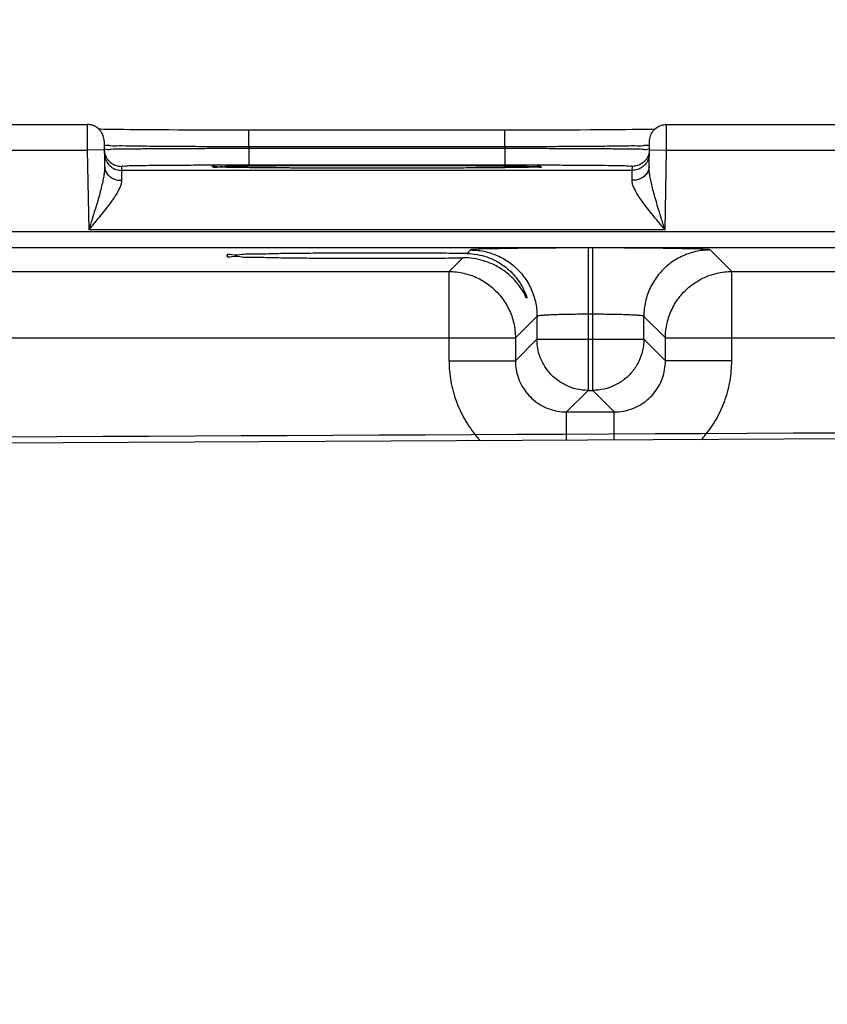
# Model space of a CAD drawing. Header units: inches. Extents: x 0 to 34, y 0 to 22.
# Tile 89 of 94: x 24.9 to 25.9, y 16.2 to 17.3. Entities that reach past the tile are written whole.
import ezdxf

# ---------------------------------------------------------------- set-up
doc = ezdxf.new("R2010")
doc.units = ezdxf.units.IN
doc.header["$LTSCALE"] = 1.87
doc.header["$MEASUREMENT"] = 0
doc.layers.get('0').update_dxf_attribs({"linetype": 'CONTINUOUS'})
doc.layers.add('DATUMCURVES', color=7, linetype='CONTINUOUS')
doc.layers.add('DIMENSIONS', color=7, linetype='CONTINUOUS')
doc.styles.get("Standard").update_dxf_attribs({"font": 'txt', "width": 0.8})
doc.dimstyles.new('DIMSTYLE_2', dxfattribs={"dimtxt": 0.125, "dimasz": 0.18, "dimexe": 0.18, "dimexo": 0.0625, "dimgap": 0.09, "dimtad": 0, "dimtih": 1, "dimtoh": 1, "dimzin": 4, "dimdsep": 46, "dimtxsty": 'STANDARD', "dimblk": '_FILLED', "dimblk1": '_FILLED', "dimblk2": '_FILLED', "dimcen": 0.09, "dimadec": 0, "dimazin": 0, "dimtp": 0.01, "dimtm": 0.01, "dimtfac": 1, "dimtofl": 0, "dimtmove": 0, "dimatfit": 3, "dimldrblk": '_FILLED', "dimfxl": 1, "dimtolj": 1, "dimtzin": 4, "dimarcsym": 0})

# ---------------------------------------------------------------- blocks, each defined once
blk = doc.blocks.new('_FILLED')
at = {"color": 0, "linetype": 'BYBLOCK'}
blk.add_solid([(0, 0), (-1, 0.1736), (-1, -0.1736)], dxfattribs=at)
blk = doc.blocks.new('*D14')
at = {"layer": 'DIMENSIONS', "color": 2, "linetype": 'CONTINUOUS'}
for p, q in [((21.6339, 16.166), (21.6339, 18.8252)), ((28.1339, 16.166), (28.1339, 18.8252)), ((21.6339, 18.7002), (24.1589, 18.7002)), ((28.1339, 18.7002), (25.6089, 18.7002))]:
    blk.add_line(p, q, dxfattribs=at)
at = {"layer": 'DIMENSIONS', "color": 2, "linetype": 'CONTINUOUS', "xscale": 0.18, "yscale": 0.18, "zscale": 0.18, "rotation": 180}
blk.add_blockref('_FILLED', (21.6339, 18.7002), dxfattribs=at)
at = {"layer": 'DIMENSIONS', "color": 2, "linetype": 'CONTINUOUS', "xscale": 0.18, "yscale": 0.18, "zscale": 0.18}
blk.add_blockref('_FILLED', (28.1339, 18.7002), dxfattribs=at)
at = {"layer": 'DIMENSIONS', "color": 2, "linetype": 'CONTINUOUS', "width": 0.8}
for s, p in [('6.500', (24.2214, 18.6377)), ('[', (24.8464, 18.6377)), ('165.1', (24.9464, 18.6377)), (']', (25.4464, 18.6377))]:
    blk.add_text(s, height=0.125, dxfattribs=at).set_placement(p)

msp = doc.modelspace()

# ---------------------------------------------------------------- linework, layer by layer
at = {"color": 7, "linetype": 'CONTINUOUS'}
for p, q in [((24.7504, 17.2002), (24.9994, 17.2002)), ((25.6804, 17.2002), (25.9294, 17.2002)), ((25.015, 17.1946), (25.013, 17.1946)), ((25.0192, 17.1945), (25.015, 17.1946)), ((25.024, 17.1944), (25.0192, 17.1945)), ((25.0295, 17.1943), (25.024, 17.1944)), ((25.0356, 17.1942), (25.0295, 17.1943)), ((25.0422, 17.1942), (25.0356, 17.1942)), ((25.0496, 17.1941), (25.0422, 17.1942)), ((25.0575, 17.194), (25.0496, 17.1941)), ((25.0661, 17.194), (25.0575, 17.194)), ((25.0753, 17.1939), (25.0661, 17.194)), ((25.0851, 17.1938), (25.0753, 17.1939)), ((25.0955, 17.1938), (25.0851, 17.1938)), ((25.1065, 17.1937), (25.0955, 17.1938)), ((25.118, 17.1937), (25.1065, 17.1937)), ((25.13, 17.1936), (25.118, 17.1937)), ((25.1425, 17.1936), (25.13, 17.1936)), ((25.1555, 17.1936), (25.1425, 17.1936)), ((25.1688, 17.1936), (25.1555, 17.1936)), ((25.1824, 17.1936), (25.1688, 17.1936)), ((25.4903, 17.1936), (25.1824, 17.1936)), ((25.1895, 17.1739), (25.1895, 17.1936)), ((25.4903, 17.1739), (25.4903, 17.1936)), ((25.5012, 17.1936), (25.4903, 17.1936)), ((25.5179, 17.1936), (25.5012, 17.1936)), ((25.5341, 17.1936), (25.5179, 17.1936)), ((25.5495, 17.1936), (25.5341, 17.1936)), ((25.5642, 17.1937), (25.5495, 17.1936)), ((25.578, 17.1937), (25.5642, 17.1937)), ((25.5908, 17.1938), (25.578, 17.1937)), ((25.6027, 17.1939), (25.5908, 17.1938)), ((25.6136, 17.194), (25.6027, 17.1939)), ((25.6236, 17.194), (25.6136, 17.194)), ((25.6325, 17.1941), (25.6236, 17.194)), ((25.6405, 17.1942), (25.6325, 17.1941)), ((25.6475, 17.1943), (25.6405, 17.1942)), ((25.6537, 17.1944), (25.6475, 17.1943)), ((25.6591, 17.1945), (25.6537, 17.1944)), ((25.6636, 17.1945), (25.6591, 17.1945)), ((25.6668, 17.1946), (25.6636, 17.1945)), ((25.0194, 17.1806), (25.0199, 17.1508)), ((25.6599, 17.1508), (25.6604, 17.1806)), ((24.7502, 17.1702), (24.9996, 17.1702)), ((25.0196, 17.1706), (24.9996, 17.1702)), ((24.9996, 17.1702), (25.0012, 17.0763)), ((25.1895, 17.1739), (25.1895, 17.172)), ((25.4903, 17.1739), (25.1895, 17.1739)), ((25.1895, 17.172), (25.1895, 17.1523)), ((25.4903, 17.172), (25.1895, 17.172)), ((25.4903, 17.1739), (25.4903, 17.172)), ((25.4903, 17.172), (25.4903, 17.1523)), ((25.6602, 17.1706), (25.6802, 17.1702)), ((25.6786, 17.0763), (25.6802, 17.1702)), ((25.6802, 17.1702), (25.9296, 17.1702)), ((25.0396, 17.151), (25.0397, 17.1463)), ((25.6401, 17.1463), (25.0397, 17.1463)), ((25.1628, 17.1498), (25.159, 17.1499)), ((25.1673, 17.1497), (25.1628, 17.1498)), ((25.1723, 17.1496), (25.1673, 17.1497)), ((25.1781, 17.1496), (25.1723, 17.1496)), ((25.1845, 17.1495), (25.1781, 17.1496)), ((25.1917, 17.1494), (25.1845, 17.1495)), ((25.4903, 17.1523), (25.1895, 17.1523)), ((25.1996, 17.1493), (25.1917, 17.1494)), ((25.2083, 17.1492), (25.1996, 17.1493)), ((25.2177, 17.1492), (25.2083, 17.1492)), ((25.2278, 17.1491), (25.2177, 17.1492)), ((25.2387, 17.149), (25.2278, 17.1491)), ((25.2502, 17.149), (25.2387, 17.149)), ((25.2624, 17.1489), (25.2502, 17.149)), ((25.2753, 17.1489), (25.2624, 17.1489)), ((25.2887, 17.1489), (25.2753, 17.1489)), ((25.3026, 17.1488), (25.2887, 17.1489)), ((25.3169, 17.1488), (25.3026, 17.1488)), ((25.3316, 17.1488), (25.3169, 17.1488)), ((25.3462, 17.1488), (25.3316, 17.1488)), ((25.3585, 17.1488), (25.3462, 17.1488)), ((25.3706, 17.1488), (25.3585, 17.1488)), ((25.3823, 17.1488), (25.3706, 17.1488)), ((25.3938, 17.1489), (25.3823, 17.1488)), ((25.4049, 17.1489), (25.3938, 17.1489)), ((25.4156, 17.1489), (25.4049, 17.1489)), ((25.4259, 17.149), (25.4156, 17.1489)), ((25.4357, 17.149), (25.4259, 17.149)), ((25.4451, 17.1491), (25.4357, 17.149)), ((25.454, 17.1491), (25.4451, 17.1491)), ((25.4623, 17.1492), (25.454, 17.1491)), ((25.4702, 17.1492), (25.4623, 17.1492)), ((25.4775, 17.1493), (25.4702, 17.1492)), ((25.4844, 17.1494), (25.4775, 17.1493)), ((25.4907, 17.1494), (25.4844, 17.1494)), ((25.4965, 17.1495), (25.4907, 17.1494)), ((25.5018, 17.1496), (25.4965, 17.1495)), ((25.5066, 17.1496), (25.5018, 17.1496)), ((25.511, 17.1497), (25.5066, 17.1496)), ((25.5149, 17.1498), (25.511, 17.1497)), ((25.5183, 17.1498), (25.5149, 17.1498)), ((25.5214, 17.1499), (25.5183, 17.1498)), ((25.524, 17.15), (25.5214, 17.1499)), ((25.5262, 17.15), (25.524, 17.15)), ((25.528, 17.1501), (25.5262, 17.15)), ((25.5295, 17.1502), (25.528, 17.1501)), ((25.6401, 17.1463), (25.6402, 17.151)), ((28.5786, 17.0742), (21.1882, 17.0742)), ((25.6786, 17.0763), (25.0012, 17.0763)), ((28.5786, 17.0552), (21.1882, 17.0552)), ((25.4501, 17.0527), (25.4459, 17.0485)), ((25.5881, 17.0551), (25.5881, 16.8877)), ((25.5937, 17.0551), (25.5881, 17.0551)), ((25.5937, 16.8877), (25.5937, 17.0551)), ((25.757, 17.0274), (25.7317, 17.0527)), ((25.4409, 17.0435), (25.4248, 17.0274)), ((24.827, 17.0274), (25.4248, 17.0274)), ((25.4248, 16.9223), (25.4248, 17.0274)), ((25.757, 17.0274), (26.3548, 17.0274)), ((25.757, 16.9223), (25.757, 17.0274)), ((25.5281, 16.9747), (25.5028, 16.9494)), ((25.5281, 16.9747), (25.5281, 16.9477)), ((25.5937, 16.9771), (25.5881, 16.9771)), ((25.6537, 16.9477), (25.6537, 16.9747)), ((25.679, 16.9494), (25.6537, 16.9747)), ((24.749, 16.9494), (25.5028, 16.9494)), ((25.5028, 16.9494), (25.5028, 16.9223)), ((25.5281, 16.9477), (25.5028, 16.9223)), ((25.5281, 16.9477), (25.6537, 16.9477)), ((25.6537, 16.9477), (25.679, 16.9223)), ((25.679, 16.9223), (25.679, 16.9494)), ((25.679, 16.9494), (26.4328, 16.9494)), ((25.4248, 16.9223), (25.5028, 16.9223)), ((25.757, 16.9223), (25.679, 16.9223)), ((25.5881, 16.8877), (25.5627, 16.8624)), ((25.5881, 16.8877), (25.5937, 16.8877)), ((25.5937, 16.8877), (25.619, 16.8624)), ((25.5627, 16.8624), (25.619, 16.8624)), ((25.5627, 16.829), (25.5627, 16.8624)), ((25.619, 16.8293), (25.619, 16.8624)), ((28.3858, 16.8427), (21.3119, 16.8084))]:
    msp.add_line(p, q, dxfattribs=at)
for points in [[(25.159, 17.1499), (25.1558, 17.15), (25.1545, 17.15), (25.1532, 17.15), (25.1521, 17.1501), (25.1512, 17.1501), (25.1503, 17.1502), (25.1497, 17.1502), (25.1491, 17.1502), (25.1487, 17.1502), (25.1485, 17.1503), (25.1485, 17.1503)], [(25.5314, 17.1503), (25.5314, 17.1503), (25.5312, 17.1503), (25.5309, 17.1502), (25.5306, 17.1502), (25.5301, 17.1502), (25.5295, 17.1502)]]:
    msp.add_lwpolyline(points, dxfattribs=at)
for points, knots in [([(24.9994, 17.2002), (24.9994, 17.2005), (24.9994, 17.1983), (24.9994, 17.1973), (24.9994, 17.1932), (24.9995, 17.1888), (24.9995, 17.1831), (24.9995, 17.1768), (24.9996, 17.1725), (24.9996, 17.1702)], [0, 0, 0, 0, 0.023346, 0.096275, 0.215056, 0.373525, 0.563785, 0.776361, 1, 1, 1, 1]), ([(25.0194, 17.1806), (25.0194, 17.1827), (25.0186, 17.1868), (25.0157, 17.1924), (25.0112, 17.1968), (25.0056, 17.1996), (25.0015, 17.2002), (24.9994, 17.2002)], [0, 0, 0, 0, 0.199995, 0.399992, 0.599992, 0.799995, 1, 1, 1, 1]), ([(25.6604, 17.1806), (25.6604, 17.1827), (25.6611, 17.1868), (25.6641, 17.1924), (25.6686, 17.1968), (25.6742, 17.1996), (25.6783, 17.2002), (25.6804, 17.2002)], [0, 0, 0, 0, 0.199996, 0.399994, 0.599994, 0.799996, 1, 1, 1, 1]), ([(25.6802, 17.1702), (25.6802, 17.1725), (25.6802, 17.1768), (25.6803, 17.1831), (25.6803, 17.1888), (25.6803, 17.1932), (25.6804, 17.1973), (25.6804, 17.1983), (25.6804, 17.2005), (25.6804, 17.2002)], [0, 0, 0, 0, 0.223639, 0.436215, 0.626475, 0.784944, 0.903725, 0.976654, 1, 1, 1, 1]), ([(25.1895, 17.1739), (25.1816, 17.1739), (25.1651, 17.174), (25.14, 17.1741), (25.1149, 17.1742), (25.0913, 17.1743), (25.0704, 17.1746), (25.0525, 17.1746), (25.0387, 17.1752), (25.0277, 17.1746), (25.0234, 17.176), (25.0195, 17.175), (25.0195, 17.1756)], [0, 0, 0, 0, 0.139895, 0.290846, 0.442073, 0.583268, 0.706953, 0.812018, 0.896767, 0.956628, 0.990087, 1, 1, 1, 1]), ([(25.1895, 17.172), (25.1808, 17.172), (25.1634, 17.1719), (25.1377, 17.1718), (25.1132, 17.1717), (25.0906, 17.1716), (25.0704, 17.1714), (25.053, 17.1714), (25.0396, 17.1709), (25.0285, 17.1716), (25.024, 17.17), (25.0196, 17.1714), (25.0196, 17.1707)], [0, 0, 0, 0, 0.15472, 0.307009, 0.452553, 0.587082, 0.706905, 0.809183, 0.891455, 0.951518, 0.98788, 1, 1, 1, 1]), ([(25.0196, 17.1707), (25.0196, 17.1686), (25.0203, 17.1645), (25.0228, 17.1598), (25.0249, 17.1574), (25.0257, 17.1567)], [0, 0, 0, 0, 0.396469, 0.792941, 1, 1, 1, 1]), ([(25.0197, 17.166), (25.0197, 17.1639), (25.0204, 17.1598), (25.0224, 17.1561), (25.0236, 17.1544)], [0, 0, 0, 0, 0.499998, 1, 1, 1, 1]), ([(25.6603, 17.1756), (25.6603, 17.175), (25.6564, 17.176), (25.6521, 17.1746), (25.6411, 17.1752), (25.6274, 17.1746), (25.6095, 17.1746), (25.5886, 17.1743), (25.565, 17.1742), (25.5399, 17.1741), (25.5148, 17.174), (25.4982, 17.1739), (25.4903, 17.1739)], [0, 0, 0, 0, 0.00986, 0.043188, 0.102906, 0.187561, 0.292554, 0.416149, 0.557269, 0.708555, 0.859733, 1, 1, 1, 1]), ([(25.6602, 17.1707), (25.6602, 17.1714), (25.6558, 17.17), (25.6513, 17.1716), (25.6402, 17.1709), (25.6268, 17.1714), (25.6094, 17.1714), (25.5892, 17.1716), (25.5666, 17.1717), (25.5421, 17.1718), (25.5164, 17.1719), (25.499, 17.172), (25.4903, 17.172)], [0, 0, 0, 0, 0.012116, 0.048467, 0.108519, 0.190782, 0.293053, 0.412868, 0.54739, 0.692939, 0.845248, 1, 1, 1, 1]), ([(25.6602, 17.1707), (25.6602, 17.1686), (25.6595, 17.1645), (25.657, 17.1598), (25.6549, 17.1574), (25.6541, 17.1567)], [0, 0, 0, 0, 0.396472, 0.792947, 1, 1, 1, 1]), ([(25.6601, 17.166), (25.6601, 17.1639), (25.6594, 17.1598), (25.6574, 17.1561), (25.6562, 17.1544)], [0, 0, 0, 0, 0.499998, 1, 1, 1, 1]), ([(25.0236, 17.1544), (25.0248, 17.1528), (25.0278, 17.1498), (25.0334, 17.147), (25.0376, 17.1463), (25.0397, 17.1463)], [0, 0, 0, 0, 0.33333, 0.666664, 1, 1, 1, 1]), ([(25.0257, 17.1567), (25.0264, 17.156), (25.0287, 17.154), (25.0334, 17.1517), (25.0375, 17.151), (25.0396, 17.151)], [0, 0, 0, 0, 0.192814, 0.596406, 1, 1, 1, 1]), ([(25.6562, 17.1544), (25.655, 17.1528), (25.652, 17.1498), (25.6463, 17.147), (25.6422, 17.1463), (25.6401, 17.1463)], [0, 0, 0, 0, 0.33333, 0.666664, 1, 1, 1, 1]), ([(25.6541, 17.1567), (25.6534, 17.156), (25.6511, 17.154), (25.6464, 17.1517), (25.6423, 17.151), (25.6402, 17.151)], [0, 0, 0, 0, 0.19282, 0.59641, 1, 1, 1, 1]), ([(25.0199, 17.1508), (25.0199, 17.1493), (25.0198, 17.146), (25.0191, 17.1407), (25.018, 17.1344), (25.0164, 17.1273), (25.0143, 17.1191), (25.0117, 17.11), (25.0086, 17.0998), (25.0051, 17.0885), (25.0026, 17.0805), (25.0012, 17.0763)], [0, 0, 0, 0, 0.058319, 0.128067, 0.210148, 0.305555, 0.414463, 0.537163, 0.674847, 0.828845, 1, 1, 1, 1]), ([(25.0199, 17.1508), (25.02, 17.1491), (25.0207, 17.1456), (25.0237, 17.1409), (25.0282, 17.1373), (25.0338, 17.135), (25.0379, 17.1345), (25.0399, 17.1346)], [0, 0, 0, 0, 0.182333, 0.371722, 0.572047, 0.782837, 1, 1, 1, 1]), ([(25.1485, 17.1523), (25.1468, 17.1523), (25.1379, 17.1523), (25.1222, 17.1522), (25.1022, 17.1521), (25.0844, 17.1519), (25.0691, 17.1519), (25.0572, 17.1515), (25.0475, 17.1519), (25.0435, 17.1506), (25.0396, 17.1516), (25.0396, 17.151)], [0, 0, 0, 0, 0.045392, 0.245909, 0.431256, 0.596344, 0.737244, 0.850562, 0.933267, 0.983317, 1, 1, 1, 1]), ([(25.0397, 17.1463), (25.0397, 17.1461), (25.0397, 17.1452), (25.0397, 17.143), (25.0398, 17.1393), (25.0399, 17.1363), (25.0399, 17.1346)], [0, 0, 0, 0, 0.058844, 0.23907, 0.554427, 1, 1, 1, 1]), ([(25.1484, 17.1496), (25.1479, 17.1497), (25.1473, 17.15), (25.1455, 17.1519), (25.1493, 17.1512), (25.152, 17.1509)], [0, 0, 0, 0, 0.216243, 0.270498, 1, 1, 1, 1]), ([(25.1895, 17.1523), (25.1818, 17.1523), (25.1681, 17.1523), (25.1544, 17.1523), (25.1485, 17.1523)], [0, 0, 0, 0, 0.564086, 1, 1, 1, 1]), ([(25.152, 17.1509), (25.1575, 17.1502), (25.163, 17.1517), (25.1804, 17.1512), (25.199, 17.1517), (25.221, 17.1518), (25.2436, 17.152), (25.2657, 17.1521), (25.2866, 17.1521), (25.306, 17.1522), (25.3235, 17.1522), (25.3346, 17.1522), (25.3399, 17.1522)], [0, 0, 0, 0, 0.056803, 0.140481, 0.246615, 0.366101, 0.488547, 0.607462, 0.719511, 0.822705, 0.916201, 1, 1, 1, 1]), ([(25.337, 17.1488), (25.3328, 17.1488), (25.3229, 17.1488), (25.3067, 17.1488), (25.2877, 17.1489), (25.2671, 17.1489), (25.2453, 17.149), (25.2229, 17.1492), (25.2011, 17.1492), (25.1816, 17.1497), (25.1655, 17.1492), (25.1569, 17.1507), (25.1528, 17.15)], [0, 0, 0, 0, 0.06795, 0.16142, 0.264701, 0.377048, 0.4966, 0.620142, 0.741746, 0.851452, 0.939297, 1, 1, 1, 1]), ([(25.3399, 17.1522), (25.345, 17.1522), (25.3559, 17.1522), (25.3731, 17.1522), (25.392, 17.1521), (25.4126, 17.1521), (25.4344, 17.152), (25.4567, 17.1518), (25.4785, 17.1517), (25.4981, 17.1513), (25.5142, 17.1517), (25.5229, 17.1503), (25.5269, 17.1509)], [0, 0, 0, 0, 0.082365, 0.174272, 0.275816, 0.386283, 0.503862, 0.625413, 0.745142, 0.853279, 0.939985, 1, 1, 1, 1]), ([(25.5278, 17.1501), (25.5223, 17.1507), (25.5169, 17.1493), (25.4996, 17.1497), (25.4809, 17.1493), (25.4589, 17.1492), (25.4364, 17.149), (25.4142, 17.1489), (25.3932, 17.1489), (25.3739, 17.1488), (25.3572, 17.1488), (25.3469, 17.1488), (25.3426, 17.1488)], [0, 0, 0, 0, 0.057382, 0.142053, 0.249579, 0.370765, 0.495043, 0.615779, 0.729568, 0.834374, 0.929327, 1, 1, 1, 1]), ([(25.5314, 17.1523), (25.5254, 17.1523), (25.5117, 17.1523), (25.498, 17.1523), (25.4903, 17.1523)], [0, 0, 0, 0, 0.436404, 1, 1, 1, 1]), ([(25.5269, 17.1509), (25.529, 17.1513), (25.5313, 17.152), (25.5343, 17.1493), (25.5311, 17.1497), (25.5285, 17.15)], [0, 0, 0, 0, 0.527202, 0.565389, 1, 1, 1, 1]), ([(25.6402, 17.151), (25.6402, 17.1516), (25.6363, 17.1506), (25.6323, 17.1519), (25.6226, 17.1515), (25.6107, 17.1519), (25.5954, 17.1519), (25.5776, 17.1521), (25.5576, 17.1522), (25.5419, 17.1523), (25.533, 17.1523), (25.5314, 17.1523)], [0, 0, 0, 0, 0.016686, 0.066744, 0.14947, 0.262825, 0.403774, 0.568912, 0.754319, 0.954914, 1, 1, 1, 1]), ([(25.6599, 17.1508), (25.6598, 17.1491), (25.6591, 17.1456), (25.6561, 17.1409), (25.6516, 17.1373), (25.646, 17.135), (25.6419, 17.1345), (25.6399, 17.1346)], [0, 0, 0, 0, 0.182333, 0.371723, 0.572048, 0.782837, 1, 1, 1, 1]), ([(25.6399, 17.1346), (25.6399, 17.1363), (25.64, 17.1393), (25.6401, 17.143), (25.6401, 17.1452), (25.6401, 17.1461), (25.6401, 17.1463)], [0, 0, 0, 0, 0.446268, 0.761472, 0.941337, 1, 1, 1, 1]), ([(25.6786, 17.0763), (25.6772, 17.0805), (25.6747, 17.0885), (25.6712, 17.0998), (25.6681, 17.11), (25.6655, 17.1191), (25.6634, 17.1273), (25.6618, 17.1344), (25.6606, 17.1407), (25.66, 17.146), (25.6598, 17.1493), (25.6599, 17.1508)], [0, 0, 0, 0, 0.171155, 0.325153, 0.462837, 0.585537, 0.694445, 0.789852, 0.871933, 0.941681, 1, 1, 1, 1]), ([(25.0399, 17.1346), (25.0399, 17.1334), (25.0396, 17.1307), (25.0381, 17.1265), (25.0357, 17.1217), (25.0323, 17.1161), (25.028, 17.1097), (25.0227, 17.1026), (25.0164, 17.0947), (25.0091, 17.0858), (25.004, 17.0796), (25.0012, 17.0763)], [0, 0, 0, 0, 0.049761, 0.111651, 0.1879, 0.280131, 0.38878, 0.514121, 0.65719, 0.819047, 1, 1, 1, 1]), ([(25.6786, 17.0763), (25.6758, 17.0796), (25.6707, 17.0858), (25.6634, 17.0947), (25.6571, 17.1026), (25.6518, 17.1097), (25.6474, 17.1161), (25.6441, 17.1217), (25.6417, 17.1265), (25.6402, 17.1307), (25.6398, 17.1334), (25.6399, 17.1346)], [0, 0, 0, 0, 0.180953, 0.34281, 0.485879, 0.61122, 0.719869, 0.8121, 0.888349, 0.950239, 1, 1, 1, 1]), ([(25.3399, 17.0491), (25.329, 17.0491), (25.3077, 17.0491), (25.2766, 17.0489), (25.2477, 17.0486), (25.2218, 17.0484), (25.2005, 17.0476), (25.1823, 17.0482), (25.173, 17.0455), (25.1636, 17.0483), (25.1635, 17.0461), (25.1635, 17.046)], [0, 0, 0, 0, 0.184127, 0.362178, 0.527548, 0.675414, 0.799802, 0.897435, 0.964163, 0.998386, 1, 1, 1, 1]), ([(25.4459, 17.0485), (25.4379, 17.0486), (25.4212, 17.0488), (25.3953, 17.049), (25.368, 17.0491), (25.3493, 17.0491), (25.3399, 17.0491)], [0, 0, 0, 0, 0.226667, 0.472856, 0.733014, 1, 1, 1, 1]), ([(25.5881, 17.0551), (25.5804, 17.0551), (25.5651, 17.0551), (25.5425, 17.055), (25.521, 17.0548), (25.5014, 17.0546), (25.4843, 17.0543), (25.4705, 17.0539), (25.46, 17.0539), (25.4541, 17.0529), (25.4507, 17.0533), (25.4501, 17.0527)], [0, 0, 0, 0, 0.167185, 0.332731, 0.490583, 0.634677, 0.759657, 0.861266, 0.936231, 0.982562, 1, 1, 1, 1]), ([(25.4501, 17.0527), (25.456, 17.0527), (25.4676, 17.0514), (25.4842, 17.0456), (25.4992, 17.0362), (25.5116, 17.0238), (25.521, 17.0089), (25.5268, 16.9922), (25.5281, 16.9806), (25.5281, 16.9747)], [0, 0, 0, 0, 0.142848, 0.285705, 0.428568, 0.571432, 0.714295, 0.857152, 1, 1, 1, 1]), ([(25.7317, 17.0527), (25.7311, 17.0533), (25.7277, 17.0529), (25.7217, 17.0539), (25.7113, 17.0539), (25.6975, 17.0543), (25.6804, 17.0546), (25.6608, 17.0548), (25.6393, 17.055), (25.6167, 17.0551), (25.6014, 17.0551), (25.5937, 17.0551)], [0, 0, 0, 0, 0.017438, 0.063769, 0.138734, 0.240343, 0.365323, 0.509417, 0.667269, 0.832815, 1, 1, 1, 1]), ([(25.7317, 17.0527), (25.7258, 17.0527), (25.7142, 17.0514), (25.6975, 17.0456), (25.6826, 17.0362), (25.6702, 17.0238), (25.6608, 17.0089), (25.655, 16.9922), (25.6537, 16.9806), (25.6537, 16.9747)], [0, 0, 0, 0, 0.142848, 0.285705, 0.428568, 0.571433, 0.714296, 0.857152, 1, 1, 1, 1]), ([(25.1635, 17.046), (25.1635, 17.0459), (25.1636, 17.0438), (25.173, 17.0465), (25.1823, 17.0438), (25.2005, 17.0444), (25.2218, 17.0436), (25.2477, 17.0434), (25.2766, 17.0431), (25.3077, 17.043), (25.329, 17.0429), (25.3399, 17.0429)], [0, 0, 0, 0, 0.001607, 0.035831, 0.10256, 0.200193, 0.324584, 0.47245, 0.637822, 0.815872, 1, 1, 1, 1]), ([(25.3399, 17.0429), (25.3488, 17.0429), (25.3665, 17.0429), (25.3924, 17.043), (25.4171, 17.0432), (25.4332, 17.0434), (25.4409, 17.0435)], [0, 0, 0, 0, 0.26528, 0.524262, 0.77093, 1, 1, 1, 1]), ([(25.5159, 16.9962), (25.5159, 16.9962), (25.5157, 16.9954), (25.5134, 17.0016), (25.5109, 17.0048), (25.5062, 17.0123), (25.5003, 17.0189), (25.4931, 17.0256), (25.4847, 17.0315), (25.4753, 17.0365), (25.4649, 17.0404), (25.4533, 17.043), (25.4451, 17.0435), (25.4409, 17.0435)], [0, 0, 0, 0, 0.000904, 0.038181, 0.108347, 0.196533, 0.294205, 0.399233, 0.508968, 0.621802, 0.739095, 0.863904, 1, 1, 1, 1]), ([(25.4459, 17.0485), (25.45, 17.0484), (25.4579, 17.0477), (25.469, 17.0448), (25.4789, 17.0406), (25.4878, 17.0353), (25.4955, 17.0291), (25.5021, 17.0223), (25.5074, 17.0152), (25.5116, 17.0083), (25.514, 17.002), (25.5161, 16.9986), (25.516, 16.9964), (25.5159, 16.9962)], [0, 0, 0, 0, 0.131552, 0.252843, 0.366859, 0.476081, 0.581857, 0.683335, 0.778708, 0.866629, 0.941545, 0.991254, 1, 1, 1, 1]), ([(25.4248, 17.0274), (25.4306, 17.0274), (25.4423, 17.026), (25.4589, 17.0202), (25.4738, 17.0108), (25.4862, 16.9984), (25.4956, 16.9835), (25.5014, 16.9669), (25.5027, 16.9552), (25.5028, 16.9494)], [0, 0, 0, 0, 0.142848, 0.285705, 0.428568, 0.571432, 0.714295, 0.857152, 1, 1, 1, 1]), ([(25.679, 16.9494), (25.679, 16.9552), (25.6804, 16.9669), (25.6862, 16.9835), (25.6955, 16.9984), (25.708, 17.0108), (25.7229, 17.0202), (25.7395, 17.026), (25.7512, 17.0274), (25.757, 17.0274)], [0, 0, 0, 0, 0.142848, 0.285705, 0.428568, 0.571432, 0.714295, 0.857152, 1, 1, 1, 1]), ([(25.5881, 16.9771), (25.5848, 16.9771), (25.5781, 16.9771), (25.5683, 16.977), (25.5589, 16.9768), (25.5504, 16.9766), (25.543, 16.9763), (25.537, 16.9759), (25.5324, 16.9757), (25.5299, 16.9752), (25.5283, 16.9751), (25.5281, 16.9747)], [0, 0, 0, 0, 0.167103, 0.332307, 0.489844, 0.633667, 0.758446, 0.859954, 0.934962, 0.981569, 1, 1, 1, 1]), ([(25.6537, 16.9747), (25.6535, 16.9751), (25.6519, 16.9752), (25.6494, 16.9757), (25.6448, 16.9759), (25.6388, 16.9763), (25.6314, 16.9766), (25.6229, 16.9768), (25.6135, 16.977), (25.6037, 16.9771), (25.597, 16.9771), (25.5937, 16.9771)], [0, 0, 0, 0, 0.018431, 0.065038, 0.140046, 0.241554, 0.366333, 0.510156, 0.667693, 0.832897, 1, 1, 1, 1]), ([(25.5881, 16.8877), (25.5836, 16.8877), (25.5746, 16.8887), (25.5619, 16.8932), (25.5504, 16.9004), (25.5408, 16.91), (25.5336, 16.9215), (25.5291, 16.9343), (25.5281, 16.9432), (25.5281, 16.9477)], [0, 0, 0, 0, 0.142848, 0.285705, 0.428568, 0.571432, 0.714295, 0.857152, 1, 1, 1, 1]), ([(25.6537, 16.9477), (25.6537, 16.9432), (25.6527, 16.9343), (25.6482, 16.9215), (25.641, 16.91), (25.6314, 16.9004), (25.6199, 16.8932), (25.6071, 16.8887), (25.5982, 16.8877), (25.5937, 16.8877)], [0, 0, 0, 0, 0.142848, 0.285705, 0.428568, 0.571432, 0.714295, 0.857152, 1, 1, 1, 1]), ([(25.4248, 16.9223), (25.4248, 16.9144), (25.4261, 16.8984), (25.4324, 16.875), (25.4427, 16.853), (25.4533, 16.8378), (25.4602, 16.83), (25.4618, 16.8282)], [0, 0, 0, 0, 0.230222, 0.464163, 0.698672, 0.931324, 1, 1, 1, 1]), ([(25.5028, 16.9223), (25.5027, 16.9189), (25.5033, 16.9119), (25.5061, 16.9018), (25.5105, 16.8922), (25.5166, 16.8836), (25.524, 16.8761), (25.5326, 16.8701), (25.5422, 16.8656), (25.5524, 16.863), (25.5593, 16.8624), (25.5627, 16.8624)], [0, 0, 0, 0, 0.11004, 0.221802, 0.33383, 0.444962, 0.555658, 0.667102, 0.779191, 0.890633, 1, 1, 1, 1]), ([(25.619, 16.8624), (25.6225, 16.8624), (25.6295, 16.863), (25.6396, 16.8657), (25.6492, 16.8701), (25.6578, 16.8762), (25.6653, 16.8836), (25.6713, 16.8922), (25.6758, 16.9018), (25.6784, 16.912), (25.679, 16.9189), (25.679, 16.9223)], [0, 0, 0, 0, 0.11004, 0.221802, 0.33383, 0.444962, 0.555658, 0.667102, 0.779191, 0.890633, 1, 1, 1, 1]), ([(25.7211, 16.8295), (25.7224, 16.8309), (25.7289, 16.8384), (25.7392, 16.8532), (25.7495, 16.8752), (25.7557, 16.8985), (25.757, 16.9145), (25.757, 16.9223)], [0, 0, 0, 0, 0.05421, 0.291565, 0.530258, 0.767542, 1, 1, 1, 1])]:
    msp.add_open_spline(points, degree=3, knots=knots, dxfattribs=at)
for points in [[(25.1528, 17.15), (25.1513, 17.1498), (25.1497, 17.1493), (25.1484, 17.1496)], [(25.3399, 17.1488), (25.3389, 17.1488), (25.338, 17.1488), (25.337, 17.1488)], [(25.3426, 17.1488), (25.3417, 17.1488), (25.3408, 17.1488), (25.3399, 17.1488)], [(25.5285, 17.15), (25.5283, 17.15), (25.528, 17.1501), (25.5278, 17.1501)]]:
    msp.add_open_spline(points, degree=3, dxfattribs=at)
at = {"layer": 'DATUMCURVES', "color": 40, "linetype": 'CONTINUOUS'}
msp.add_open_spline([(28.3168, 16.8493, -0.388), (26.0095, 16.8382, -0.388), (23.7021, 16.827, -0.388), (21.3948, 16.8158, -0.388)], degree=3, dxfattribs=at)
msp.add_open_spline([(28.3168, 16.8493, -0.388), (26.0095, 16.8382, -0.388), (23.7021, 16.827, -0.388), (21.3948, 16.8158, -0.388)], degree=3, dxfattribs=at)

# ---------------------------------------------------------------- dimensions: what is measured, and where the dimension line sits
at = {"layer": 'DIMENSIONS', "color": 2, "linetype": 'CONTINUOUS'}
dim = msp.add_linear_dim(base=(21.6339, 18.7002), p1=(28.1339, 16.166), p2=(21.6339, 16.166), angle=180, dimstyle='DIMSTYLE_2', dxfattribs=at)
dim.commit()
dim.dimension.update_dxf_attribs({"geometry": '*D14', "text_midpoint": (24.8839, 18.7002), "dimtype": 160})

doc.saveas('drawing.dxf')
